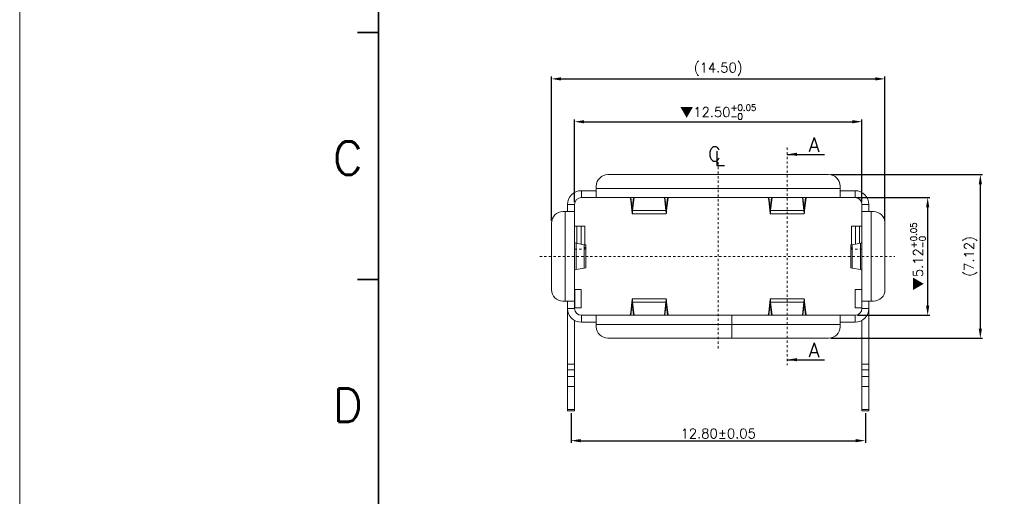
# Model space of a CAD drawing. Header units: millimetres. Extents: x -1657 to 8845, y -11980 to 3013.
# Tile 235 of 256: x 604 to 647, y 2205 to 2226. Entities that reach past the tile are written whole.
import ezdxf
from ezdxf.enums import TextEntityAlignment as Align

# ---------------------------------------------------------------- set-up
doc = ezdxf.new("R2010")
doc.units = ezdxf.units.MM
doc.linetypes.add('CENTER', pattern=[2, 1.25, -0.25, 0.25, -0.25])
doc.linetypes.add('DASHED2', pattern=[0.375, 0.25, -0.125])
doc.layers.add('51', color=6, linetype='CENTER')
doc.layers.add('FMT', color=7, linetype='Continuous', lineweight=35)
doc.layers.add('标注', color=3, linetype='Continuous', lineweight=9)
doc.styles.add('english', font='romans.shx', dxfattribs={"width": 0.75, "height": 2.5})
doc.styles.add('ROMANS', font='ROMANS.SHX')
doc.dimstyles.get("Standard").update_dxf_attribs({"dimtxt": 0.18, "dimasz": 0.18, "dimexe": 0.18, "dimexo": 0.0625, "dimgap": 0.09, "dimtad": 1, "dimrnd": 0.0005, "dimzin": 1, "dimdsep": 46, "dimtxsty": 'Standard', "dimcen": 0.09, "dimadec": 0, "dimazin": 2, "dimtfac": 1, "dimtmove": 0, "dimatfit": 3, "dimfxl": 0, "dimtolj": 1, "dimtzin": 0, "dimarcsym": 0})
doc.dimstyles.new('STANDARD$0', dxfattribs={"dimscale": 0.166667, "dimtxt": 2.5, "dimasz": 1.8, "dimexe": 0.5, "dimexo": 0.5, "dimgap": 1, "dimtad": 0, "dimzin": 0, "dimdsep": 46, "dimtxsty": 'ROMANS', "dimcen": 0, "dimclrd": 256, "dimclre": 256, "dimclrt": 4, "dimadec": 0, "dimazin": 0, "dimtfac": 0.7, "dimtofl": 0, "dimtmove": 0, "dimatfit": 3, "dimfxl": 0, "dimtolj": 1, "dimtzin": 0, "dimarcsym": 0})

# ---------------------------------------------------------------- blocks, each defined once
blk = doc.blocks.new('*D105')
at = {"color": 0, "linetype": 'Continuous', "lineweight": -2, "ltscale": 5}
for p, q in [((628.382, 2217.739), (628.382, 2221.342)), ((628.802, 2221.242), (640.462, 2221.242)), ((640.882, 2217.739), (640.882, 2221.342))]:
    blk.add_line(p, q, dxfattribs=at)
at = {"color": 0, "linetype": 'Continuous', "ltscale": 5}
for points in [[(628.802, 2221.312), (628.802, 2221.172), (628.382, 2221.242)], [(640.462, 2221.312), (640.462, 2221.172), (640.882, 2221.242)]]:
    blk.add_solid(points, dxfattribs=at)
at = {"layer": 'Defpoints', "color": 0, "linetype": 'Continuous', "ltscale": 5}
for p in [(640.882, 2221.242), (628.382, 2217.639), (640.882, 2217.639)]:
    blk.add_point(p, dxfattribs=at)
at = {"color": 0, "linetype": 'Continuous', "lineweight": 9, "ltscale": 5, "insert": (634.632, 2221.661), "char_height": 0.42, "attachment_point": 5, "style": 'ROMANS'}
blk.add_mtext('\\A1;{\\fSimSun|b0|i0|c134|p6;▼}12.50{\\H0.273000;\\S+0.05^ -0;}', dxfattribs=at)
blk = doc.blocks.new('*D106')
at = {"color": 0, "linetype": 'Continuous', "lineweight": -2, "ltscale": 5}
for p, q in [((640.682, 2217.939), (643.837, 2217.939)), ((643.737, 2217.519), (643.737, 2213.239)), ((640.682, 2212.819), (643.837, 2212.819))]:
    blk.add_line(p, q, dxfattribs=at)
at = {"color": 0, "linetype": 'Continuous', "ltscale": 5}
for points in [[(643.667, 2217.519), (643.807, 2217.519), (643.737, 2217.939)], [(643.667, 2213.239), (643.807, 2213.239), (643.737, 2212.819)]]:
    blk.add_solid(points, dxfattribs=at)
at = {"layer": 'Defpoints', "color": 0, "linetype": 'Continuous', "ltscale": 5}
for p in [(640.582, 2217.939), (640.582, 2212.819), (643.737, 2212.819)]:
    blk.add_point(p, dxfattribs=at)
at = {"color": 0, "linetype": 'Continuous', "lineweight": 9, "ltscale": 5, "insert": (643.319, 2215.379), "char_height": 0.42, "attachment_point": 5, "rotation": 90, "style": 'ROMANS'}
blk.add_mtext('\\A1;{\\fSimSun|b0|i0|c134|p6;▼}5.12{\\H0.273000;\\S+0.05^ -0;}', dxfattribs=at)
blk = doc.blocks.new('*D107')
at = {"color": 0, "linetype": 'Continuous', "lineweight": -2, "ltscale": 5}
for p, q in [((628.232, 2208.559), (628.232, 2207.26)), ((641.032, 2208.559), (641.032, 2207.26)), ((628.652, 2207.36), (640.612, 2207.36))]:
    blk.add_line(p, q, dxfattribs=at)
at = {"color": 0, "linetype": 'Continuous', "ltscale": 5}
for points in [[(628.652, 2207.43), (628.652, 2207.29), (628.232, 2207.36)], [(640.612, 2207.43), (640.612, 2207.29), (641.032, 2207.36)]]:
    blk.add_solid(points, dxfattribs=at)
at = {"layer": 'Defpoints', "color": 0, "linetype": 'Continuous', "ltscale": 5}
for p in [(628.232, 2208.659), (641.032, 2208.659), (641.032, 2207.36)]:
    blk.add_point(p, dxfattribs=at)
at = {"color": 0, "linetype": 'Continuous', "lineweight": 9, "ltscale": 5, "insert": (634.632, 2207.67), "char_height": 0.42, "attachment_point": 5, "style": 'ROMANS'}
blk.add_mtext('\\A1;12.80%%p0.05', dxfattribs=at)
blk = doc.blocks.new('*D113')
at = {"color": 0, "linetype": 'Continuous', "lineweight": -2, "ltscale": 5}
for p, q in [((639.532, 2218.939), (646.127, 2218.939)), ((646.027, 2218.519), (646.027, 2212.239)), ((639.532, 2211.819), (646.127, 2211.819))]:
    blk.add_line(p, q, dxfattribs=at)
at = {"color": 0, "linetype": 'Continuous', "ltscale": 5}
for points in [[(645.957, 2218.519), (646.097, 2218.519), (646.027, 2218.939)], [(645.957, 2212.239), (646.097, 2212.239), (646.027, 2211.819)]]:
    blk.add_solid(points, dxfattribs=at)
at = {"layer": 'Defpoints', "color": 0, "linetype": 'Continuous', "ltscale": 5}
for p in [(639.432, 2218.939), (639.432, 2211.819), (646.027, 2211.819)]:
    blk.add_point(p, dxfattribs=at)
at = {"color": 0, "linetype": 'Continuous', "lineweight": 9, "ltscale": 5, "insert": (645.607, 2215.379), "char_height": 0.42, "attachment_point": 5, "rotation": 90, "style": 'ROMANS'}
blk.add_mtext('\\A1;(7.12)', dxfattribs=at)
blk = doc.blocks.new('*D114')
at = {"color": 0, "linetype": 'Continuous', "lineweight": -2, "ltscale": 5}
for p, q in [((627.382, 2216.929), (627.382, 2223.207)), ((627.802, 2223.107), (641.462, 2223.107)), ((641.882, 2216.929), (641.882, 2223.207))]:
    blk.add_line(p, q, dxfattribs=at)
at = {"color": 0, "linetype": 'Continuous', "ltscale": 5}
for points in [[(627.802, 2223.177), (627.802, 2223.037), (627.382, 2223.107)], [(641.462, 2223.177), (641.462, 2223.037), (641.882, 2223.107)]]:
    blk.add_solid(points, dxfattribs=at)
at = {"layer": 'Defpoints', "color": 0, "linetype": 'Continuous', "ltscale": 5}
for p in [(641.882, 2223.107), (627.382, 2216.829), (641.882, 2216.829)]:
    blk.add_point(p, dxfattribs=at)
at = {"color": 0, "linetype": 'Continuous', "lineweight": 9, "ltscale": 5, "insert": (634.632, 2223.527), "char_height": 0.42, "attachment_point": 5, "style": 'ROMANS'}
blk.add_mtext('\\A1;(14.50)', dxfattribs=at)

msp = doc.modelspace()

# ---------------------------------------------------------------- linework, layer by layer
at = {"color": 7, "linetype": 'Continuous', "lineweight": 15}
for p, q in [((639.4324, 2218.9395), (629.8324, 2218.9395)), ((639.4324, 2218.9395), (629.8324, 2218.9395)), ((629.3324, 2218.2395), (628.6824, 2218.2395)), ((628.6824, 2218.2395), (628.6824, 2217.9395)), ((629.3324, 2218.3395), (629.3324, 2218.4395)), ((629.3324, 2217.9395), (629.3324, 2218.3395)), ((639.9324, 2218.3395), (629.3324, 2218.3395)), ((639.9324, 2218.4395), (639.9324, 2218.3395)), ((639.9324, 2218.3395), (639.9324, 2217.9395)), ((639.9324, 2218.2395), (640.5824, 2218.2395)), ((640.5824, 2217.9395), (640.5824, 2218.2395)), ((629.3324, 2217.9395), (628.6824, 2217.9395)), ((639.9324, 2217.9395), (629.3324, 2217.9395)), ((630.8267, 2217.9395), (630.8267, 2217.815)), ((630.8267, 2217.815), (630.8749, 2217.3759)), ((630.8363, 2217.9395), (630.8749, 2217.5881)), ((630.9102, 2217.5881), (630.9487, 2217.9395)), ((630.9102, 2217.3759), (630.972, 2217.9395)), ((632.2928, 2217.9395), (632.3546, 2217.3759)), ((632.316, 2217.9395), (632.3546, 2217.5881)), ((632.3899, 2217.5881), (632.4284, 2217.9395)), ((632.3899, 2217.3759), (632.438, 2217.815)), ((632.438, 2217.815), (632.438, 2217.9395)), ((643.6859, 2217.9395), (633.0859, 2217.9395)), ((636.8267, 2217.815), (636.8267, 2217.9395)), ((636.8749, 2217.3759), (636.8267, 2217.815)), ((636.8749, 2217.5881), (636.8363, 2217.9395)), ((636.9487, 2217.9395), (636.9102, 2217.5881)), ((636.972, 2217.9395), (636.9102, 2217.3759)), ((638.3546, 2217.3759), (638.2928, 2217.9395)), ((638.3546, 2217.5881), (638.316, 2217.9395)), ((638.4284, 2217.9395), (638.3899, 2217.5881)), ((638.438, 2217.815), (638.3899, 2217.3759)), ((638.438, 2217.9395), (638.438, 2217.815)), ((639.9324, 2217.9395), (640.5824, 2217.9395)), ((627.8824, 2217.3295), (627.9824, 2217.3295)), ((627.9824, 2217.3295), (628.0824, 2217.3295)), ((627.9824, 2217.3295), (628.3824, 2217.3295)), ((627.9824, 2217.3295), (627.9824, 2213.4295)), ((628.0824, 2217.3295), (628.0824, 2217.6395)), ((628.0824, 2217.6395), (628.3824, 2217.6395)), ((628.3824, 2217.3295), (628.0824, 2217.3295)), ((628.3824, 2217.3295), (628.3824, 2217.6395)), ((628.3824, 2217.3295), (628.3824, 2213.4295)), ((630.9102, 2217.5881), (630.8749, 2217.5881)), ((630.8749, 2217.3759), (630.8749, 2217.5881)), ((630.9102, 2217.3759), (630.9102, 2217.5881)), ((632.3546, 2217.3759), (630.9102, 2217.3759)), ((632.3899, 2217.5881), (632.3546, 2217.5881)), ((632.3546, 2217.5881), (632.3546, 2217.3759)), ((632.3899, 2217.5881), (632.3899, 2217.3759)), ((636.9102, 2217.5881), (636.8749, 2217.5881)), ((636.8749, 2217.5881), (636.8749, 2217.3759)), ((636.9102, 2217.5881), (636.9102, 2217.3759)), ((638.3546, 2217.3759), (636.9102, 2217.3759)), ((638.3899, 2217.5881), (638.3546, 2217.5881)), ((638.3546, 2217.3759), (638.3546, 2217.5881)), ((638.3899, 2217.3759), (638.3899, 2217.5881)), ((640.8824, 2217.6395), (640.8824, 2217.3295)), ((641.1824, 2217.6395), (640.8824, 2217.6395)), ((640.8824, 2217.3295), (640.8824, 2213.4295)), ((640.8824, 2217.3295), (641.1824, 2217.3295)), ((641.2824, 2217.3295), (640.8824, 2217.3295)), ((641.1824, 2217.6395), (641.1824, 2217.3295)), ((641.2824, 2217.3295), (641.1824, 2217.3295)), ((641.3824, 2217.3295), (641.2824, 2217.3295)), ((641.2824, 2217.3295), (641.2824, 2213.4295)), ((630.8925, 2217.2295), (632.3722, 2217.2295)), ((636.8925, 2217.2295), (638.3722, 2217.2295)), ((627.3824, 2216.8295), (627.3824, 2213.9295)), ((627.3824, 2216.8295), (627.3824, 2213.9295)), ((628.3824, 2216.6895), (628.4895, 2216.6895)), ((628.4895, 2216.6895), (628.6681, 2216.6895)), ((628.4895, 2216.6895), (628.4895, 2215.9463)), ((628.6681, 2216.6895), (628.8324, 2216.6895)), ((628.6681, 2215.9133), (628.6681, 2216.6895)), ((628.8324, 2216.6895), (628.8324, 2215.8839)), ((640.4324, 2216.6895), (640.5967, 2216.6895)), ((640.4324, 2215.8841), (640.4324, 2216.6895)), ((640.7752, 2216.6895), (640.5967, 2216.6895)), ((640.5967, 2216.6895), (640.5967, 2215.9133)), ((640.7752, 2216.6895), (640.8824, 2216.6895)), ((640.7752, 2215.9463), (640.7752, 2216.6895)), ((641.8824, 2216.8295), (641.8824, 2213.9295)), ((641.8824, 2216.8295), (641.8824, 2213.9295)), ((628.4494, 2215.9538), (628.8035, 2215.8882)), ((628.4494, 2215.9538), (628.4494, 2214.8052)), ((628.8035, 2215.8882), (628.8035, 2214.8708)), ((628.8705, 2214.8848), (628.8705, 2215.8741)), ((640.3943, 2215.8741), (640.3943, 2214.8848)), ((640.8154, 2215.9538), (640.4612, 2215.8882)), ((640.4612, 2214.8708), (640.4612, 2215.8882)), ((640.8154, 2214.8052), (640.8154, 2215.9538)), ((628.8035, 2214.8708), (628.4494, 2214.8052)), ((640.4612, 2214.8708), (640.8154, 2214.8052)), ((628.3824, 2213.9395), (628.3924, 2213.9395)), ((628.6789, 2213.9395), (628.3924, 2213.9395)), ((628.3924, 2213.9395), (628.3924, 2213.1395)), ((628.6789, 2213.9395), (628.6789, 2213.1395)), ((640.5858, 2213.9395), (640.8724, 2213.9395)), ((640.5858, 2213.9395), (640.5858, 2213.1395)), ((640.8824, 2213.9395), (640.8724, 2213.9395)), ((640.8724, 2213.9395), (640.8724, 2213.1395)), ((632.3722, 2213.5295), (630.8925, 2213.5295)), ((638.3722, 2213.5295), (636.8925, 2213.5295)), ((627.9824, 2213.4295), (627.8824, 2213.4295)), ((628.3824, 2213.4295), (627.9824, 2213.4295)), ((628.0824, 2213.4295), (627.9824, 2213.4295)), ((628.0824, 2213.4295), (628.0824, 2213.1195)), ((628.3824, 2213.4295), (628.0824, 2213.4295)), ((628.0824, 2213.1195), (628.0824, 2210.6912)), ((628.0824, 2213.1195), (628.3824, 2213.1195)), ((628.3824, 2213.4295), (628.3824, 2213.1195)), ((628.3824, 2213.1395), (628.3924, 2213.1395)), ((628.6789, 2213.1395), (628.3924, 2213.1395)), ((630.8267, 2212.9439), (630.8749, 2213.383)), ((630.8363, 2212.8195), (630.8749, 2213.1709)), ((630.8749, 2213.1709), (630.8749, 2213.383)), ((630.9097, 2213.1709), (630.8749, 2213.1709)), ((630.9102, 2213.1709), (630.9102, 2213.383)), ((632.3546, 2213.383), (630.9102, 2213.383)), ((630.9102, 2213.383), (630.972, 2212.8195)), ((630.9102, 2213.1709), (630.9487, 2212.8195)), ((632.2928, 2212.8195), (632.3546, 2213.383)), ((632.316, 2212.8195), (632.3546, 2213.1709)), ((632.3546, 2213.383), (632.3546, 2213.1709)), ((632.3899, 2213.1709), (632.3551, 2213.1709)), ((632.3899, 2213.383), (632.438, 2212.9439)), ((632.3899, 2213.383), (632.3899, 2213.1709)), ((632.3899, 2213.1709), (632.4284, 2212.8195)), ((636.8749, 2213.383), (636.8267, 2212.9439)), ((636.8749, 2213.1709), (636.8363, 2212.8195)), ((636.8749, 2213.383), (636.8749, 2213.1709)), ((636.9097, 2213.1709), (636.8749, 2213.1709)), ((636.9102, 2213.383), (636.9102, 2213.1709)), ((638.3546, 2213.383), (636.9102, 2213.383)), ((636.972, 2212.8195), (636.9102, 2213.383)), ((636.9487, 2212.8195), (636.9102, 2213.1709)), ((638.3546, 2213.383), (638.2928, 2212.8195)), ((638.3546, 2213.1709), (638.316, 2212.8195)), ((638.3546, 2213.1709), (638.3546, 2213.383)), ((638.3899, 2213.1709), (638.3551, 2213.1709)), ((638.438, 2212.9439), (638.3899, 2213.383)), ((638.3899, 2213.1709), (638.3899, 2213.383)), ((638.4284, 2212.8195), (638.3899, 2213.1709)), ((640.5858, 2213.1395), (640.8724, 2213.1395)), ((640.8824, 2213.1395), (640.8724, 2213.1395)), ((640.8824, 2213.1195), (640.8824, 2213.4295)), ((640.8824, 2213.4295), (641.2824, 2213.4295)), ((640.8824, 2213.4295), (641.1824, 2213.4295)), ((641.1824, 2213.1195), (640.8824, 2213.1195)), ((641.1824, 2213.1195), (641.1824, 2213.4295)), ((641.1824, 2213.4295), (641.2824, 2213.4295)), ((641.1824, 2213.1195), (641.1824, 2210.6912)), ((641.2824, 2213.4295), (641.3824, 2213.4295)), ((628.3824, 2212.5999), (628.3824, 2210.6912)), ((628.6824, 2212.8195), (629.3324, 2212.8195)), ((628.6824, 2212.8195), (628.6824, 2212.5195)), ((629.3324, 2212.4195), (629.3324, 2212.8195)), ((629.3324, 2212.8195), (635.0191, 2212.8195)), ((630.8267, 2212.9439), (630.8267, 2212.8195)), ((632.438, 2212.8195), (632.438, 2212.9439)), ((639.9324, 2212.8195), (635.0391, 2212.8195)), ((635.2236, 2211.8195), (635.2236, 2212.8195)), ((636.8267, 2212.8195), (636.8267, 2212.9439)), ((638.438, 2212.9439), (638.438, 2212.8195)), ((639.9324, 2212.8195), (640.5824, 2212.8195)), ((639.9324, 2212.4195), (639.9324, 2212.8195)), ((640.5824, 2212.8195), (640.5824, 2212.5195)), ((640.8824, 2212.5999), (640.8824, 2210.6912)), ((628.6824, 2212.5195), (629.3324, 2212.5195)), ((629.3324, 2212.3195), (629.3324, 2212.4195)), ((629.3324, 2212.4195), (635.0191, 2212.4195)), ((639.9324, 2212.4195), (635.0391, 2212.4195)), ((639.9324, 2212.5195), (640.5824, 2212.5195)), ((639.9324, 2212.3195), (639.9324, 2212.4195)), ((629.8324, 2211.8195), (635.0191, 2211.8195)), ((629.8324, 2211.8195), (635.0191, 2211.8195)), ((639.4324, 2211.8195), (635.0391, 2211.8195)), ((639.4324, 2211.8195), (635.0391, 2211.8195)), ((628.0824, 2210.4496), (628.0824, 2210.6912)), ((628.0824, 2210.6912), (628.3824, 2210.6912)), ((628.3824, 2210.6912), (628.3824, 2210.4496)), ((640.8824, 2210.4496), (640.8824, 2210.6912)), ((640.8824, 2210.6912), (641.1824, 2210.6912)), ((641.1824, 2210.6912), (641.1824, 2210.4496)), ((628.0824, 2210.4496), (628.0824, 2210.1511)), ((628.3824, 2210.4496), (628.0824, 2210.4496)), ((628.0824, 2210.1511), (628.0824, 2209.7204)), ((628.3824, 2210.1511), (628.0824, 2210.1511)), ((628.3824, 2210.4496), (628.3824, 2210.1511)), ((628.3824, 2210.1511), (628.3824, 2209.7204)), ((640.8824, 2210.4496), (640.8824, 2210.1511)), ((641.1824, 2210.4496), (640.8824, 2210.4496)), ((640.8824, 2210.1511), (640.8824, 2209.7204)), ((640.8824, 2210.1511), (641.1824, 2210.1511)), ((641.1824, 2210.4496), (641.1824, 2210.1511)), ((641.1824, 2210.1511), (641.1824, 2209.7204)), ((628.0824, 2209.7204), (628.0824, 2208.7149)), ((628.3824, 2209.7204), (628.0824, 2209.7204)), ((628.3824, 2209.7204), (628.3824, 2208.7149)), ((640.8824, 2209.7204), (640.8824, 2208.7149)), ((640.8824, 2209.7204), (641.1824, 2209.7204)), ((641.1824, 2209.7204), (641.1824, 2208.7149)), ((628.0824, 2208.7149), (628.0824, 2208.6595)), ((628.3824, 2208.7149), (628.0824, 2208.7149)), ((628.0824, 2208.6595), (628.3824, 2208.6595)), ((628.3824, 2208.7149), (628.3824, 2208.6595)), ((640.8824, 2208.7149), (640.8824, 2208.6595)), ((640.8824, 2208.7149), (641.1824, 2208.7149)), ((640.8824, 2208.6595), (641.1824, 2208.6595)), ((641.1824, 2208.7149), (641.1824, 2208.6595))]:
    msp.add_line(p, q, dxfattribs=at)
at = {"color": 7, "linetype": 'Continuous', "lineweight": 15, "flags": 128}
for points in [[(630.8267, 2217.815), (630.8088, 2217.9234), (630.8012, 2217.9395)], [(632.4636, 2217.9395), (632.456, 2217.9234), (632.438, 2217.815)], [(636.8267, 2217.815), (636.8088, 2217.9234), (636.8012, 2217.9395)], [(638.4636, 2217.9395), (638.456, 2217.9234), (638.438, 2217.815)], [(630.9102, 2217.5881), (630.9014, 2217.5447), (630.8925, 2217.5295), (630.8837, 2217.5447), (630.8749, 2217.5881)], [(630.9102, 2217.3759), (630.9014, 2217.2675), (630.8925, 2217.2295), (630.8837, 2217.2675), (630.8749, 2217.3759)], [(632.3899, 2217.5881), (632.3811, 2217.5447), (632.3722, 2217.5295), (632.3634, 2217.5447), (632.3546, 2217.5881)], [(632.3899, 2217.3759), (632.3811, 2217.2675), (632.3722, 2217.2295), (632.3634, 2217.2675), (632.3546, 2217.3759)], [(636.9102, 2217.5881), (636.9014, 2217.5447), (636.8925, 2217.5295), (636.8837, 2217.5447), (636.8749, 2217.5881)], [(636.9102, 2217.3759), (636.9014, 2217.2675), (636.8925, 2217.2295), (636.8837, 2217.2675), (636.8749, 2217.3759)], [(638.3899, 2217.5881), (638.3811, 2217.5447), (638.3722, 2217.5295), (638.3634, 2217.5447), (638.3546, 2217.5881)], [(638.3899, 2217.3759), (638.3811, 2217.2675), (638.3722, 2217.2295), (638.3634, 2217.2675), (638.3546, 2217.3759)], [(628.4494, 2215.9538), (628.3994, 2215.9681), (628.3824, 2215.9824)], [(628.8705, 2215.8741), (628.8586, 2215.88), (628.8035, 2215.8882)], [(640.4612, 2215.8882), (640.4061, 2215.88), (640.399, 2215.8741)], [(640.8824, 2215.9824), (640.8653, 2215.9681), (640.8154, 2215.9538)], [(628.3824, 2214.7766), (628.3994, 2214.7909), (628.4494, 2214.8052)], [(628.8035, 2214.8708), (628.8586, 2214.879), (628.8705, 2214.8848)], [(640.399, 2214.8848), (640.4061, 2214.879), (640.4612, 2214.8708)], [(640.8154, 2214.8052), (640.8653, 2214.7909), (640.8824, 2214.7766)], [(630.8749, 2213.383), (630.8837, 2213.4914), (630.8925, 2213.5295), (630.9014, 2213.4914), (630.9102, 2213.383)], [(632.3546, 2213.383), (632.3634, 2213.4914), (632.3722, 2213.5295), (632.3811, 2213.4914), (632.3899, 2213.383)], [(636.8749, 2213.383), (636.8837, 2213.4914), (636.8925, 2213.5295), (636.9014, 2213.4914), (636.9102, 2213.383)], [(638.3546, 2213.383), (638.3634, 2213.4914), (638.3722, 2213.5295), (638.3811, 2213.4914), (638.3899, 2213.383)], [(630.8749, 2213.1709), (630.8837, 2213.2143), (630.8925, 2213.2295), (630.9014, 2213.2143), (630.9102, 2213.1709)], [(632.3546, 2213.1709), (632.3634, 2213.2143), (632.3722, 2213.2295), (632.3811, 2213.2143), (632.3899, 2213.1709)], [(636.8749, 2213.1709), (636.8837, 2213.2143), (636.8925, 2213.2295), (636.9014, 2213.2143), (636.9102, 2213.1709)], [(638.3546, 2213.1709), (638.3634, 2213.2143), (638.3722, 2213.2295), (638.3811, 2213.2143), (638.3899, 2213.1709)], [(630.8012, 2212.8195), (630.8088, 2212.8355), (630.8267, 2212.9439)], [(632.438, 2212.9439), (632.456, 2212.8355), (632.4636, 2212.8195)], [(636.8012, 2212.8195), (636.8088, 2212.8355), (636.8267, 2212.9439)], [(638.438, 2212.9439), (638.456, 2212.8355), (638.4636, 2212.8195)]]:
    msp.add_lwpolyline(points, dxfattribs=at)
at = {"color": 7, "linetype": 'Continuous', "lineweight": 15}
for centre, radius, start, end in [((629.8324, 2218.4395), 0.5, 90, 180), ((639.4324, 2218.4395), 0.5, 0, 90), ((628.6824, 2217.6395), 0.6, 90, 180), ((640.5824, 2217.6395), 0.6, 0, 90), ((628.6824, 2217.6395), 0.3, 90, 180), ((640.5824, 2217.6395), 0.3, 0, 90), ((627.8824, 2216.8295), 0.5, 90, 180), ((641.3824, 2216.8295), 0.5, 0, 90), ((627.8824, 2213.9295), 0.5, 180, 270), ((641.3824, 2213.9295), 0.5, 270, 0), ((628.6824, 2213.1195), 0.6, 180, 270), ((628.6824, 2213.1195), 0.3, 180, 270), ((640.5824, 2213.1195), 0.3, 270, 0), ((640.5824, 2213.1195), 0.6, 270, 0), ((629.8324, 2212.3195), 0.5, 180, 270), ((639.4324, 2212.3195), 0.5, 270, 0)]:
    msp.add_arc(centre, radius, start, end, dxfattribs=at)
at = {"layer": '51', "color": 1, "lineweight": 9, "ltscale": 0.03}
for p, q in [((637.6351, 2220.1182), (637.6351, 2210.6396)), ((634.6324, 2219.477), (634.6324, 2211.2819)), ((626.8722, 2215.3795), (642.3073, 2215.3795))]:
    msp.add_line(p, q, dxfattribs=at)
at = {"layer": 'FMT'}
for p, q in [((619.8625, 2182.1168), (619.8625, 2246.6285)), ((619.8625, 2225.1306), (618.9539, 2225.1306)), ((619.8625, 2214.3726), (618.9539, 2214.3726))]:
    msp.add_line(p, q, dxfattribs=at)
at = {"layer": '标注', "color": 2, "linetype": 'DASHED2', "lineweight": 9, "ltscale": 0.2}
for p, q in [((628.3824, 2215.6895), (628.8324, 2215.6895)), ((628.8324, 2215.6895), (628.8324, 2215.8839)), ((640.4324, 2215.6895), (640.4324, 2215.8839)), ((640.8824, 2215.6895), (640.4324, 2215.6895))]:
    msp.add_line(p, q, dxfattribs=at)
at = {"layer": '标注', "ltscale": 0.5}
msp.add_lwpolyline([(604.2642, 2382.3289), (928.3651, 2382.3289), (928.3651, 2154.2149), (604.2642, 2154.2149)], close=True, dxfattribs=at)

# ---------------------------------------------------------------- texts
at = {"color": 3, "linetype": 'Continuous', "lineweight": 9, "char_height": 0.627278, "attachment_point": 1}
for s, insert in [('{\\Fromans.shx|c0;A}', (638.5545, 2220.5595)), ('{\\Fromans.shx|c0;C}', (634.1907, 2220.1494)), ('{\\Fromans.shx|c0;L}', (634.4689, 2219.9624)), ('{\\Fromans.shx|c0;A}', (638.5545, 2211.6205))]:
    msp.add_mtext(s, dxfattribs=dict(at, insert=insert))
at = {"layer": 'FMT', "style": 'english'}
for s, p in [('C', (618.5275, 2219.6608)), ('D', (618.5275, 2208.9027))]:
    msp.add_text(s, height=1.4538, dxfattribs=at).set_placement(p, align=Align.MIDDLE_CENTER)

# ---------------------------------------------------------------- dimensions: what is measured, and where the dimension line sits
at = {"color": 3, "linetype": 'Continuous', "lineweight": 9}
for base, p1, p2, text, override, picture, middle in [((641.8824, 2223.1069), (627.3824, 2216.8295), (641.8824, 2216.8295), '(<>)', {"dimscale": 1, "dimtxt": 0.42, "dimasz": 0.42, "dimexe": 0.1, "dimexo": 0.1, "dimgap": 0.1, "dimtad": 1, "dimrnd": 0.0005, "dimzin": 1, "dimcen": 0.09, "dimdle": 1, "dimclrd": 0, "dimclre": 0, "dimclrt": 0, "dimadec": 3, "dimazin": 2, "dimtfac": 1, "dimtofl": 1}, '*D114', (634.6324, 2223.5269)), ((640.8824, 2221.2424), (628.3824, 2217.6395), (640.8824, 2217.6395), '{\\fSimSun|b0|i0|c134|p6;▼}<>', {"dimscale": 1, "dimtxt": 0.42, "dimasz": 0.42, "dimexe": 0.1, "dimexo": 0.1, "dimgap": 0.1, "dimtad": 1, "dimrnd": 0.0005, "dimzin": 1, "dimcen": 0.09, "dimdle": 1, "dimclrd": 0, "dimclre": 0, "dimclrt": 0, "dimadec": 3, "dimazin": 2, "dimtol": 1, "dimtp": 0.05, "dimtm": 1e-09, "dimtfac": 0.65, "dimtofl": 1, "dimtzin": 8}, '*D105', (634.6324, 2221.6609)), ((641.0324, 2207.3604), (628.2324, 2208.6595), (641.0324, 2208.6595), '<>%%p0.05', {"dimscale": 1, "dimtxt": 0.42, "dimasz": 0.42, "dimexe": 0.1, "dimexo": 0.1, "dimgap": 0.1, "dimtad": 1, "dimrnd": 0.0005, "dimzin": 1, "dimcen": 0.09, "dimdle": 1, "dimclrd": 0, "dimclre": 0, "dimclrt": 0, "dimadec": 3, "dimazin": 2, "dimtfac": 1, "dimtofl": 1}, '*D107', (634.6324, 2207.6704))]:
    dim = msp.add_linear_dim(base=base, p1=p1, p2=p2, text=text, dimstyle='STANDARD$0', override=override, dxfattribs=at)
    dim.commit()
    dim.dimension.update_dxf_attribs({"geometry": picture, "text_midpoint": middle})
for base, p1, p2, text, override, picture, middle in [((646.0274, 2211.8195), (639.4324, 2218.9395), (639.4324, 2211.8195), '(<>)', {"dimscale": 1, "dimtxt": 0.42, "dimasz": 0.42, "dimexe": 0.1, "dimexo": 0.1, "dimgap": 0.1, "dimtad": 1, "dimrnd": 0.0005, "dimzin": 1, "dimcen": 0.09, "dimdle": 1, "dimclrd": 0, "dimclre": 0, "dimclrt": 0, "dimadec": 3, "dimazin": 2, "dimtfac": 1, "dimtofl": 1}, '*D113', (645.6074, 2215.3795)), ((643.7372, 2212.8195), (640.5824, 2217.9395), (640.5824, 2212.8195), '{\\fSimSun|b0|i0|c134|p6;\\M+2A1BF}<>', {"dimscale": 1, "dimtxt": 0.42, "dimasz": 0.42, "dimexe": 0.1, "dimexo": 0.1, "dimgap": 0.1, "dimtad": 1, "dimrnd": 0.0005, "dimzin": 1, "dimcen": 0.09, "dimdle": 1, "dimclrd": 0, "dimclre": 0, "dimclrt": 0, "dimadec": 3, "dimazin": 2, "dimtol": 1, "dimtp": 0.05, "dimtm": 1e-09, "dimtfac": 0.65, "dimtofl": 1, "dimtzin": 8}, '*D106', (643.3187, 2215.3795))]:
    dim = msp.add_linear_dim(base=base, p1=p1, p2=p2, angle=90, text=text, dimstyle='STANDARD$0', override=override, dxfattribs=at)
    dim.commit()
    dim.dimension.update_dxf_attribs({"geometry": picture, "text_midpoint": middle})

# ---------------------------------------------------------------- leaders
for points in [[(637.6351, 2219.8231), (639.2525, 2219.8231)], [(637.6351, 2210.8841), (639.2525, 2210.8841)]]:
    msp.add_leader(points, dimstyle='Standard', override={"dimtxt": 0.42, "dimasz": 0.42, "dimexe": 0.1, "dimexo": 0.1, "dimgap": 0.1, "dimtxsty": 'ROMANS', "dimdle": 1, "dimadec": 3}, dxfattribs=at)

doc.saveas('drawing.dxf')
